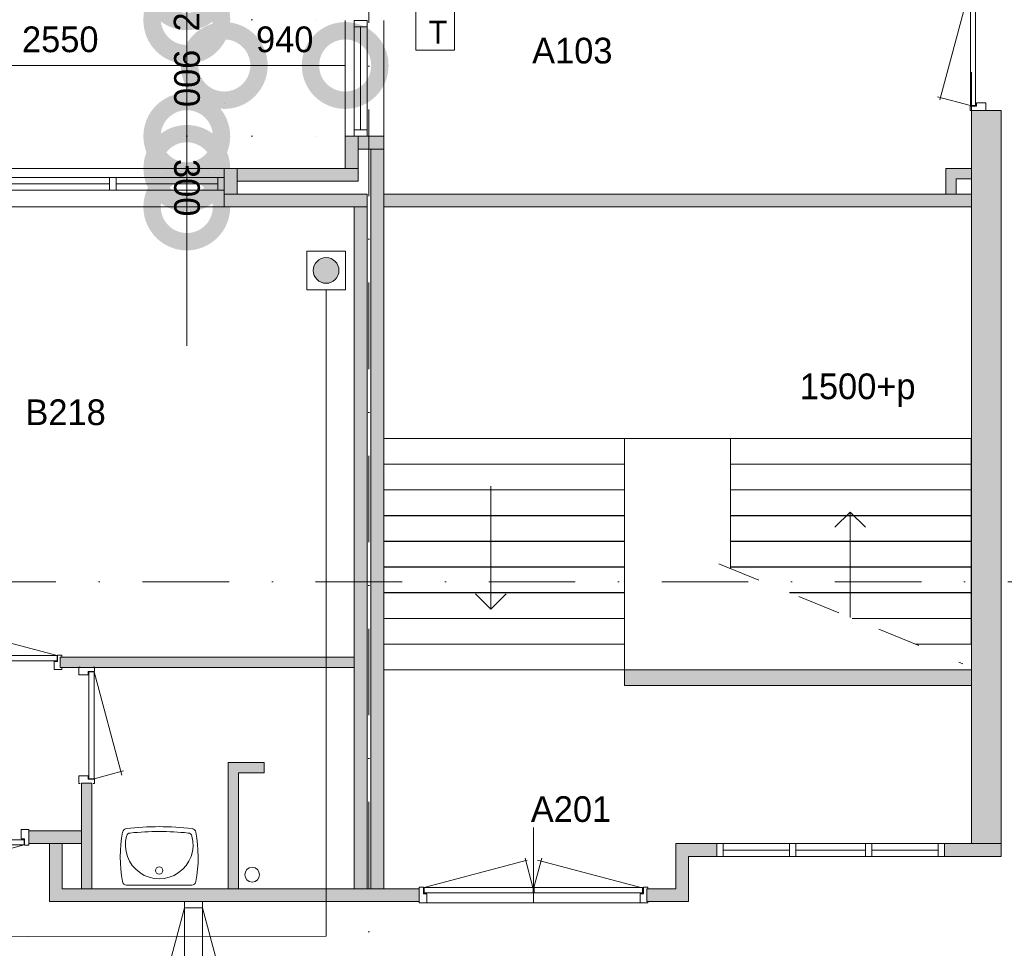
# Model space of a CAD drawing. Header units: millimetres. Extents: x 0 to 84100, y 0 to 59400.
# Tile 17 of 39: x 39954 to 47610, y 17827 to 25047. Entities that reach past the tile are written whole.
import ezdxf
from ezdxf.enums import TextEntityAlignment as Align
from ezdxf.xclip import XClip

# ---------------------------------------------------------------- set-up
doc = ezdxf.new("R2010")
doc.units = ezdxf.units.MM
doc.header["$PDMODE"] = 3
doc.header["$PDSIZE"] = 1
for name, pattern in [('DGN1', [504.6, 0, -504.6]), ('DGN2', [672.8, 336.4, -336.4]), ('DGN4', [1345.6, 672.8, -336.4, 0, -336.4])]:
    doc.linetypes.add(name, pattern=pattern)
for name, color, linetype in [('16', 7, 'Continuous'), ('17', 7, 'Continuous'), ('24', 7, 'Continuous'), ('29', 7, 'Continuous'), ('30', 7, 'Continuous'), ('31', 7, 'Continuous'), ('32', 7, 'Continuous'), ('33', 7, 'Continuous'), ('40', 7, 'Continuous'), ('48', 7, 'Continuous'), ('56', 7, 'Continuous'), ('58', 7, 'Continuous'), ('62', 7, 'Continuous'), ('TRAP', 7, 'Continuous')]:
    doc.layers.add(name, color=color, linetype=linetype)
doc.styles.add('dgn001', font='dgn001.shx')
doc.styles.add('dgn003', font='dgn003.shx')
doc.styles.get("Standard").update_dxf_attribs({"font": 'arial.ttf'})
doc.dimstyles.get("Standard").update_dxf_attribs({"dimtxt": 0.18, "dimasz": 0.18, "dimexe": 0.18, "dimexo": 0.0625, "dimgap": 0.09, "dimtad": 0, "dimtih": 1, "dimtoh": 1, "dimdec": 4, "dimzin": 0, "dimdsep": 46, "dimtxsty": 'Standard', "dimcen": 0.09, "dimadec": 0, "dimazin": 0, "dimtfac": 1, "dimtdec": 4, "dimtofl": 0, "dimtmove": 0, "dimatfit": 3, "dimfxl": 1, "dimtolj": 1, "dimtzin": 0, "dimarcsym": 0})

# ---------------------------------------------------------------- blocks, each defined once
blk = doc.blocks.new('EAD013')
at = {"layer": '29'}
h = blk.add_hatch(color=3, dxfattribs=at)
edge = h.paths.add_edge_path()
edge.add_arc((0, 0), 100, 0, 360)
at = {"layer": '29', "color": 3, "linetype": 'Continuous', "lineweight": 0}
blk.add_circle((0, 0), 100, dxfattribs=at)
blk = doc.blocks.new('AnonymousCell27')
at = {"layer": '29', "color": 1, "linetype": 'Continuous', "lineweight": 0, "flags": 128}
blk.add_lwpolyline([(240, 184), (240, -116), (-60, -116), (-60, 184), (240, 184)], dxfattribs=at)
at = {"color": 1, "linetype": 'Continuous', "lineweight": 0}
blk.add_blockref('EAD013', (90, 34), dxfattribs=at)
blk = doc.blocks.new('AnonymousCell105')
at = {"layer": 'TRAP', "color": 1, "linetype": 'Continuous', "lineweight": 0, "flags": 128}
blk.add_lwpolyline([(150, -139), (-150, -139), (-150, 161), (150, 161), (150, -139)], dxfattribs=at)
at = {"layer": 'TRAP', "color": 1, "linetype": 'DGN2', "lineweight": 0, "style": 'dgn001'}
blk.add_text('T', height=180, dxfattribs=at).set_placement((-52, -90.01))
blk = doc.blocks.new('830R1024')
at = {"layer": '33', "color": 1, "linetype": 'Continuous', "lineweight": 0}
for p, q in [((108, 868), (322.82, 66.28)), ((108, 38), (336.87, 99.32))]:
    blk.add_line(p, q, dxfattribs=at)
at = {"layer": '33', "color": 92, "linetype": 'Continuous', "lineweight": 13, "true_color": 0x00e100, "flags": 128}
for points in [[(100, 906), (111, 906), (111, 871), (61, 871), (61, 846), (-11, 846), (-11, 906), (0, 906)], [(100, 0), (111, 0), (111, 35), (61, 35), (61, 60), (-11, 60), (-11, 0), (0, 0)]]:
    blk.add_lwpolyline(points, dxfattribs=at)
at = {"layer": '33', "color": 2, "linetype": 'Continuous', "lineweight": 13, "true_color": 0xf0f000, "flags": 128}
blk.add_lwpolyline([(108, 868), (108, 38), (68, 38), (68, 868), (108, 868)], dxfattribs=at)
blk = doc.blocks.new('930L098')
at = {"layer": '33', "color": 1, "linetype": 'Continuous', "lineweight": 0}
for p, q in [((-968, 98), (-899.56, 353.44)), ((-38, 98), (-936.31, 338.7))]:
    blk.add_line(p, q, dxfattribs=at)
at = {"layer": '33', "color": 92, "linetype": 'Continuous', "lineweight": 13, "true_color": 0x00e100, "flags": 128}
for points in [[(-1006, 90), (-1006, 101), (-971, 101), (-971, 51), (-946, 51), (-946, -11), (-1006, -11), (-1006, 0)], [(0, 90), (0, 101), (-35, 101), (-35, 51), (-60, 51), (-60, -11), (0, -11), (0, 0)]]:
    blk.add_lwpolyline(points, dxfattribs=at)
at = {"layer": '33', "color": 2, "linetype": 'Continuous', "lineweight": 13, "true_color": 0xf0f000, "flags": 128}
blk.add_lwpolyline([(-968, 98), (-38, 98), (-38, 58), (-968, 58), (-968, 98)], dxfattribs=at)
blk = doc.blocks.new('WT018')
at = {"layer": '40', "color": 7, "linetype": 'Continuous', "lineweight": 0}
blk.add_line((253.2, 20), (-253.2, 20), dxfattribs=at)
blk.add_circle((0, 133.3), 28.1, dxfattribs=at)
for centre, radius, start, end in [((0, -1669.4), 2143.7, 83.14249, 96.85751), ((765.8, 236.5), 1068.4, 169.44861, 190.20169), ((-252, 426.2), 33, 96.85751, 169.65449), ((0, 332.1), 263.1, 164.86666, 15.13334), ((-222.2, 392.2), 33, 96.04176, 164.86666), ((0, -1706.8), 2143.7, 83.95824, 96.04176), ((222.2, 392.2), 33, 15.13334, 83.95824), ((252, 426.2), 33, 10.34551, 83.14249), ((-765.8, 236.5), 1068.4, 349.79831, 10.55139), ((-253.2, 53), 33, 190.00267, 270), ((253.2, 53), 33, 270, 349.99733)]:
    blk.add_arc(centre, radius, start, end, dxfattribs=at)
blk = doc.blocks.new('830R1026')
at = {"layer": '33', "color": 1, "linetype": 'Continuous', "lineweight": 0}
for p, q in [((38, -108), (99.32, -336.87)), ((868, -108), (66.28, -322.82))]:
    blk.add_line(p, q, dxfattribs=at)
at = {"layer": '33', "color": 92, "linetype": 'Continuous', "lineweight": 13, "true_color": 0x00e100, "flags": 128}
for points in [[(0, -100), (0, -111), (35, -111), (35, -61), (60, -61), (60, 11), (0, 11), (0, 0)], [(906, -100), (906, -111), (871, -111), (871, -61), (846, -61), (846, 11), (906, 11), (906, 0)]]:
    blk.add_lwpolyline(points, dxfattribs=at)
at = {"layer": '33', "color": 2, "linetype": 'Continuous', "lineweight": 13, "true_color": 0xf0f000, "flags": 128}
blk.add_lwpolyline([(868, -108), (38, -108), (38, -68), (868, -68), (868, -108)], dxfattribs=at)
blk = doc.blocks.new('_DotSmall')
at = {"color": 0, "linetype": 'ByBlock', "const_width": 0.5}
blk.add_lwpolyline([(-0.0625, 0, 1), (0.0625, 0, 1)], format="xyb", close=True, dxfattribs=at)
blk = doc.blocks.new('*D19349')
at = {"layer": '58', "color": 3, "linetype": 'Continuous', "lineweight": 0, "transparency": 16777216}
blk.add_line((36724.8, 16707.8), (37664.8, 16707.8), dxfattribs=at)
at = {"layer": 'Defpoints', "color": 0, "linetype": 'Continuous', "transparency": 16777216}
for p in [(37664.8, 16707.8), (36724.8, 15907.8), (37664.8, 15907.8)]:
    blk.add_point(p, dxfattribs=at)
at = {"layer": '58', "color": 3, "linetype": 'Continuous', "lineweight": 0, "transparency": 16777216, "xscale": 1080, "yscale": 1080, "zscale": 1080, "rotation": 180}
blk.add_blockref('_DotSmall', (36724.8, 16707.8), dxfattribs=at)
at = {"layer": '58', "color": 3, "linetype": 'Continuous', "lineweight": 0, "transparency": 16777216, "xscale": 1080, "yscale": 1080, "zscale": 1080}
blk.add_blockref('_DotSmall', (37664.8, 16707.8), dxfattribs=at)
at = {"layer": '58', "color": 3, "linetype": 'Continuous', "lineweight": 0, "transparency": 16777216, "insert": (37194.8, 16909.9), "char_height": 200, "attachment_point": 5, "style": 'dgn003'}
blk.add_mtext('\\A1;940', dxfattribs=at)
blk = doc.blocks.new('*D19350')
at = {"layer": '58', "color": 3, "linetype": 'Continuous', "lineweight": 0, "transparency": 16777216}
blk.add_line((34174.8, 16707.8), (36724.8, 16707.8), dxfattribs=at)
at = {"layer": 'Defpoints', "color": 0, "linetype": 'Continuous', "transparency": 16777216}
for p in [(36724.8, 16707.8), (34174.8, 15907.8), (36724.8, 15907.8)]:
    blk.add_point(p, dxfattribs=at)
at = {"layer": '58', "color": 3, "linetype": 'Continuous', "lineweight": 0, "transparency": 16777216, "xscale": 1080, "yscale": 1080, "zscale": 1080, "rotation": 180}
blk.add_blockref('_DotSmall', (34174.8, 16707.8), dxfattribs=at)
at = {"layer": '58', "color": 3, "linetype": 'Continuous', "lineweight": 0, "transparency": 16777216, "xscale": 1080, "yscale": 1080, "zscale": 1080}
blk.add_blockref('_DotSmall', (36724.8, 16707.8), dxfattribs=at)
at = {"layer": '58', "color": 3, "linetype": 'Continuous', "lineweight": 0, "transparency": 16777216, "insert": (35449.8, 16909.9), "char_height": 200, "attachment_point": 5, "style": 'dgn003'}
blk.add_mtext('\\A1;2550', dxfattribs=at)
blk = doc.blocks.new('*D19411')
at = {"layer": '58', "color": 3, "linetype": 'Continuous', "lineweight": 0, "transparency": 16777216}
for p, q in [((43187.1, 16357.8), (43187.1, 13906.1)), ((43187.1, 10657.8), (43187.1, 13109.5))]:
    blk.add_line(p, q, dxfattribs=at)
at = {"layer": 'Defpoints', "color": 0, "linetype": 'Continuous', "transparency": 16777216}
for p in [(42497.9, 16357.8), (43187.1, 16357.8), (42497.9, 10657.8)]:
    blk.add_point(p, dxfattribs=at)
at = {"layer": '58', "color": 3, "linetype": 'Continuous', "lineweight": 0, "transparency": 16777216, "xscale": 1080, "yscale": 1080, "zscale": 1080}
for p, rotation in [((43187.1, 16357.8), 90), ((43187.1, 10657.8), 270)]:
    blk.add_blockref('_DotSmall', p, dxfattribs=dict(at, rotation=rotation))
at = {"layer": '58', "color": 3, "linetype": 'Continuous', "lineweight": 0, "transparency": 16777216, "insert": (43187.1, 13507.8), "char_height": 200, "attachment_point": 5, "rotation": 270, "style": 'dgn003'}
blk.add_mtext('\\A1;5700', dxfattribs=at)
blk = doc.blocks.new('*D19431')
at = {"layer": '58', "color": 3, "linetype": 'Continuous', "lineweight": 0, "transparency": 16777216}
for p, q in [((36433.44, 15907.77), (36433.44, 16987.77)), ((36433.44, 15607.77), (36433.44, 15907.77)), ((36433.44, 15607.77), (36433.44, 14527.77))]:
    blk.add_line(p, q, dxfattribs=at)
at = {"layer": 'Defpoints', "color": 0, "linetype": 'Continuous', "transparency": 16777216}
for p in [(36433.44, 15907.77), (36724.76, 15907.77), (36724.76, 15607.77)]:
    blk.add_point(p, dxfattribs=at)
at = {"layer": '58', "color": 3, "linetype": 'Continuous', "lineweight": 0, "transparency": 16777216, "xscale": 1080, "yscale": 1080, "zscale": 1080}
for p, rotation in [((36433.44, 15907.77), 270), ((36433.44, 15607.77), 90)]:
    blk.add_blockref('_DotSmall', p, dxfattribs=dict(at, rotation=rotation))
at = {"layer": '58', "color": 3, "linetype": 'Continuous', "lineweight": 0, "transparency": 16777216, "insert": (36433.44, 15757.77), "char_height": 200, "attachment_point": 5, "rotation": 270, "style": 'dgn003'}
blk.add_mtext('\\A1;300', dxfattribs=at)
blk = doc.blocks.new('*D19432')
at = {"layer": '58', "color": 3, "linetype": 'Continuous', "lineweight": 0, "transparency": 16777216}
for p, q in [((36433.4, 17057.8), (36433.4, 16928.4)), ((36433.4, 16157.8), (36433.4, 16287.2))]:
    blk.add_line(p, q, dxfattribs=at)
at = {"layer": 'Defpoints', "color": 0, "linetype": 'Continuous', "transparency": 16777216}
for p in [(36433.4, 17057.8), (37664.8, 17057.8), (37664.8, 16157.8)]:
    blk.add_point(p, dxfattribs=at)
at = {"layer": '58', "color": 3, "linetype": 'Continuous', "lineweight": 0, "transparency": 16777216, "xscale": 1080, "yscale": 1080, "zscale": 1080}
for p, rotation in [((36433.4, 17057.8), 90), ((36433.4, 16157.8), 270)]:
    blk.add_blockref('_DotSmall', p, dxfattribs=dict(at, rotation=rotation))
at = {"layer": '58', "color": 3, "linetype": 'Continuous', "lineweight": 0, "transparency": 16777216, "insert": (36433.4, 16607.8), "char_height": 200, "attachment_point": 5, "rotation": 270, "style": 'dgn003'}
blk.add_mtext('\\A1;900', dxfattribs=at)
blk = doc.blocks.new('*D19433')
at = {"layer": '58', "color": 3, "linetype": 'Continuous', "lineweight": 0, "transparency": 16777216}
for p, q in [((36433.4, 18617.8), (36433.4, 18358.3)), ((36433.4, 17319.9), (36433.4, 17579.4))]:
    blk.add_line(p, q, dxfattribs=at)
at = {"layer": 'Defpoints', "color": 0, "linetype": 'Continuous', "transparency": 16777216}
for p in [(36433.4, 18617.8), (37064.8, 18617.8), (37064.8, 17319.9)]:
    blk.add_point(p, dxfattribs=at)
at = {"layer": '58', "color": 3, "linetype": 'Continuous', "lineweight": 0, "transparency": 16777216, "xscale": 1080, "yscale": 1080, "zscale": 1080}
for p, rotation in [((36433.4, 18617.8), 90), ((36433.4, 17319.9), 270)]:
    blk.add_blockref('_DotSmall', p, dxfattribs=dict(at, rotation=rotation))
at = {"layer": '58', "color": 3, "linetype": 'Continuous', "lineweight": 0, "transparency": 16777216, "insert": (36433.4, 17968.8), "char_height": 200, "attachment_point": 5, "rotation": 270, "style": 'dgn003'}
blk.add_mtext('\\A1;1298', dxfattribs=at)
blk = doc.blocks.new('*D19434')
at = {"layer": '58', "color": 3, "linetype": 'Continuous', "lineweight": 0, "transparency": 16777216}
for p, q in [((36433.44, 17319.93), (36433.44, 18399.93)), ((36433.44, 17319.93), (36433.44, 17069.93)), ((36433.44, 17069.93), (36433.44, 15989.93))]:
    blk.add_line(p, q, dxfattribs=at)
at = {"layer": 'Defpoints', "color": 0, "linetype": 'Continuous', "transparency": 16777216}
for p in [(37664.76, 17319.93), (36433.44, 17069.93), (37664.76, 17069.93)]:
    blk.add_point(p, dxfattribs=at)
at = {"layer": '58', "color": 3, "linetype": 'Continuous', "lineweight": 0, "transparency": 16777216, "xscale": 1080, "yscale": 1080, "zscale": 1080}
for p, rotation in [((36433.44, 17319.93), 270), ((36433.44, 17069.93), 90)]:
    blk.add_blockref('_DotSmall', p, dxfattribs=dict(at, rotation=rotation))
at = {"layer": '58', "color": 3, "linetype": 'Continuous', "lineweight": 0, "transparency": 16777216, "insert": (36433.44, 17194.93), "char_height": 200, "attachment_point": 5, "rotation": 90, "style": 'dgn003'}
blk.add_mtext('\\A1;250', dxfattribs=at)
blk = doc.blocks.new('50E03_329_B02 - Default')
at = {"layer": '17'}
blk.add_hatch(color=9, dxfattribs=at).paths.add_polyline_path([(42414.76, 15707.77), (42334.76, 15707.77), (42334.76, 15907.77), (42534.76, 15907.77), (42534.76, 15827.77), (42414.76, 15827.77)])
at = {"layer": '62'}
for color, points in [(7, [(42764.76, 10657.77), (42534.76, 10657.77), (42534.76, 16357.77), (42764.76, 16357.77)]), (7, [(37764.76, 15907.77), (37664.76, 15907.77), (37664.76, 16157.77), (37764.76, 16157.77)]), (7, [(37764.76, 16057.77), (37964.76, 16057.77), (37964.76, 16157.77), (37764.76, 16157.77)]), (7, [(37964.76, 10307.77), (37864.76, 10307.77), (37864.76, 16057.77), (37964.76, 16057.77)]), (7, [(36724.76, 15907.77), (36824.76, 15907.77), (36824.76, 15707.77), (36724.76, 15707.77)]), (7, [(36824.76, 15907.77), (37764.76, 15907.77), (37764.76, 15807.77), (36824.76, 15807.77)]), (9, [(36724.76, 15707.77), (37834.76, 15707.77), (37834.76, 15607.77), (36724.76, 15607.77)]), (9, [(42534.76, 15707.77), (37964.76, 15707.77), (37964.76, 15607.77), (42534.76, 15607.77)]), (9, [(37834.76, 10307.77), (37734.76, 10307.77), (37734.76, 15607.77), (37834.76, 15607.77)]), (9, [(37734.76, 12027.77), (35449.76, 12027.77), (35449.76, 12107.77), (37734.76, 12107.77)]), (9, [(39836.47, 12009.37), (42534.22, 12009.37), (42534.22, 11888.21), (39836.47, 11888.21)]), (9, [(37034.76, 11207.77), (37034.76, 11287.77), (36754.76, 11287.77), (36754.76, 10307.77), (36834.76, 10307.77), (36834.76, 11207.77)]), (9, [(35694.76, 11127.77), (35614.76, 11127.77), (35614.76, 10307.77), (35694.76, 10307.77)]), (7, [(35614.76, 10757.77), (35204.76, 10757.77), (35204.76, 10657.77), (35614.76, 10657.77)]), (7, [(35364.76, 10657.77), (35464.76, 10657.77), (35464.76, 10307.77), (38239.76, 10307.77), (38239.76, 10207.77), (35364.76, 10207.77)]), (7, [(40009.48, 10307.77), (40234.76, 10307.77), (40234.76, 10657.77), (40554.76, 10657.77), (40554.76, 10557.77), (40334.76, 10557.77), (40334.76, 10207.77), (40009.48, 10207.77)]), (7, [(42324.76, 10657.77), (42764.76, 10657.77), (42764.76, 10557.77), (42324.76, 10557.77)])]:
    blk.add_hatch(color=color, dxfattribs=at).paths.add_polyline_path(points)
at = {"layer": '16', "color": 92, "linetype": 'Continuous', "lineweight": 0, "true_color": 0x00e100, "flags": 128}
for points in [[(37964.76, 15607.77), (37964.76, 16157.77), (37664.76, 16157.77), (37664.76, 15907.77), (36724.76, 15907.77), (36724.76, 15607.77), (37734.76, 15607.77)], [(37864.76, 16057.77), (37764.76, 16057.77), (37764.76, 15807.77), (36824.76, 15807.77), (36824.76, 15707.77), (37834.76, 15707.77)], [(35449.76, 12027.77), (37734.76, 12027.77), (37734.76, 12107.77), (35449.76, 12107.77), (35449.76, 12027.77)], [(36834.76, 10307.77), (36834.76, 11207.77), (37034.76, 11207.77), (37034.76, 11287.77), (36754.76, 11287.77), (36754.76, 10307.77), (36834.76, 10307.77)], [(35694.76, 10307.77), (35614.76, 10307.77), (35614.76, 11127.77), (35694.76, 11127.77), (35694.76, 10307.77)], [(35614.76, 10657.77), (35204.76, 10657.77), (35204.76, 10757.77), (35614.76, 10757.77), (35614.76, 10657.77)], [(38239.76, 10207.77), (35364.76, 10207.77), (35364.76, 10657.77), (35464.76, 10657.77), (35464.76, 10307.77), (38239.76, 10307.77), (38239.76, 10207.77)]]:
    blk.add_lwpolyline(points, dxfattribs=at)
at = {"layer": '17', "color": 92, "linetype": 'Continuous', "lineweight": 0, "true_color": 0x00e100}
for p, q in [((42534.76, 16357.77), (42534.76, 16654.88)), ((37544.76, 12107.77), (37734.76, 12107.77))]:
    blk.add_line(p, q, dxfattribs=at)
at = {"layer": '17', "color": 92, "linetype": 'Continuous', "lineweight": 0, "true_color": 0x00e100, "flags": 128}
for points in [[(42764.76, 10657.77), (42534.76, 10657.77), (42534.76, 16357.77), (42764.76, 16357.77), (42764.76, 10657.77)], [(37864.76, 10307.77), (37964.76, 10307.77), (37964.76, 16057.77), (37864.76, 16057.77), (37864.76, 10307.77)], [(42534.76, 15907.77), (42334.76, 15907.77), (42334.76, 15707.77), (42414.76, 15707.77), (42414.76, 15827.77), (42534.76, 15827.77), (42534.76, 15907.77)], [(42534.76, 15707.77), (37964.76, 15707.77), (37964.76, 15607.77), (42534.76, 15607.77), (42534.76, 15707.77)], [(37817.52, 15607.77), (37834.76, 15607.77), (37834.76, 10307.77), (37734.76, 10307.77), (37734.76, 15607.77)], [(40234.76, 10657.77), (40554.76, 10657.77), (40554.76, 10557.77), (40334.76, 10557.77), (40334.76, 10207.77), (40009.48, 10207.77), (40009.48, 10307.77), (40234.76, 10307.77), (40234.76, 10657.77)], [(42764.76, 10657.77), (42324.76, 10657.77), (42324.76, 10557.77), (42764.76, 10557.77), (42764.76, 10657.77)]]:
    blk.add_lwpolyline(points, dxfattribs=at)
at = {"layer": '17', "color": 9, "linetype": 'Continuous', "lineweight": 0, "flags": 128}
blk.add_lwpolyline([(42414.76, 15707.77), (42334.76, 15707.77), (42334.76, 15907.77), (42534.76, 15907.77), (42534.76, 15827.77), (42414.76, 15827.77), (42414.76, 15707.77)], dxfattribs=at)
at = {"layer": '24', "color": 7, "linetype": 'Continuous', "lineweight": 0}
for p, q in [((37964.76, 13807.77), (42531.47, 13807.77)), ((38797.33, 13436.4), (38797.33, 12482.09)), ((41591.15, 13235.69), (41472.52, 13117.14)), ((41591.15, 13235.69), (41709.78, 13117.14)), ((41591.15, 12416.15), (41591.15, 13235.69)), ((38797.33, 12482.09), (38678.7, 12600.64)), ((38797.33, 12482.09), (38915.96, 12600.64)), ((37964.76, 12009.37), (42531.47, 12009.37))]:
    blk.add_line(p, q, dxfattribs=at)
at = {"layer": '24', "color": 92, "linetype": 'DGN2', "lineweight": 0, "true_color": 0x00e100}
blk.add_line((40569.51, 12834.35), (42468.58, 12056.98), dxfattribs=at)
at = {"layer": '24', "color": 7, "linetype": 'Continuous', "lineweight": 0, "flags": 128}
for points in [[(37964.76, 13807.77), (39836.47, 13807.77), (39836.47, 13609.37), (37964.76, 13609.37), (37964.76, 13807.77)], [(40659.76, 13807.77), (42531.47, 13807.77), (42531.47, 13609.37), (40659.76, 13609.37), (40659.76, 13807.77)], [(37964.76, 13607.77), (39836.47, 13607.77), (39836.47, 13409.37), (37964.76, 13409.37), (37964.76, 13607.77)], [(40659.76, 13607.77), (42531.47, 13607.77), (42531.47, 13409.37), (40659.76, 13409.37), (40659.76, 13607.77)], [(37964.76, 13407.77), (39836.47, 13407.77), (39836.47, 13209.37), (37964.76, 13209.37), (37964.76, 13407.77)], [(40659.76, 13407.77), (42531.47, 13407.77), (42531.47, 13209.37), (40659.76, 13209.37), (40659.76, 13407.77)], [(37964.76, 13207.77), (39836.47, 13207.77), (39836.47, 13009.37), (37964.76, 13009.37), (37964.76, 13207.77)], [(40659.76, 13207.77), (42531.47, 13207.77), (42531.47, 13009.37), (40659.76, 13009.37), (40659.76, 13207.77)], [(37964.76, 13007.77), (39836.47, 13007.77), (39836.47, 12809.37), (37964.76, 12809.37), (37964.76, 13007.77)], [(40659.76, 13007.77), (42531.47, 13007.77), (42531.47, 12809.37), (40659.76, 12809.37), (40659.76, 13007.77)], [(37964.76, 12807.77), (39836.47, 12807.77), (39836.47, 12609.37), (37964.76, 12609.37), (37964.76, 12807.77)], [(40659.76, 12797.41), (40659.76, 12807.77), (42531.47, 12807.77), (42531.47, 12609.37), (41119.12, 12609.37)], [(37964.76, 12607.77), (39836.47, 12607.77), (39836.47, 12409.37), (37964.76, 12409.37), (37964.76, 12607.77)], [(41123.03, 12607.77), (42531.47, 12607.77), (42531.47, 12409.37), (41607.71, 12409.37)], [(37964.76, 12407.77), (39836.47, 12407.77), (39836.47, 12209.37), (37964.76, 12209.37), (37964.76, 12407.77)], [(41611.62, 12407.77), (42531.47, 12407.77), (42531.47, 12209.37), (42096.3, 12209.37)], [(37964.76, 12207.77), (39836.47, 12207.77), (39836.47, 12009.37), (37964.76, 12009.37), (37964.76, 12207.77)]]:
    blk.add_lwpolyline(points, dxfattribs=at)
at = {"layer": '30', "color": 3, "linetype": 'Continuous', "lineweight": 0}
for p, q in [((37664.76, 17057.77), (37664.76, 16157.77)), ((37964.76, 17057.77), (37964.76, 16157.77)), ((36724.76, 15907.77), (34174.76, 15907.77)), ((36724.76, 15607.77), (34174.76, 15607.77))]:
    blk.add_line(p, q, dxfattribs=at)
at = {"layer": '31', "color": 3, "linetype": 'Continuous', "lineweight": 0}
for p, q in [((36414.76, 8607.77), (36414.76, 10207.77)), ((36554.76, 8607.77), (36554.76, 10207.77))]:
    blk.add_line(p, q, dxfattribs=at)
at = {"layer": '32', "color": 3, "linetype": 'Continuous', "lineweight": 0}
for p, q in [((37734.76, 17007.77), (37734.76, 16157.77)), ((37834.76, 17007.77), (37734.76, 17007.77)), ((37784.76, 17007.77), (37784.76, 16207.77)), ((37834.76, 16157.77), (37834.76, 17007.77)), ((36674.76, 15837.77), (34174.76, 15837.77)), ((35833.09, 15787.77), (35066.42, 15787.77)), ((36674.76, 15787.77), (35883.09, 15787.77)), ((36674.76, 15737.77), (36674.76, 15837.77)), ((34224.76, 15737.77), (36674.76, 15737.77)), ((40554.76, 10657.77), (42274.76, 10657.77)), ((42274.76, 10657.77), (42274.76, 10557.77)), ((41119.76, 10607.77), (40604.76, 10607.77)), ((41709.76, 10607.77), (41169.76, 10607.77)), ((42274.76, 10607.77), (41759.76, 10607.77)), ((42274.76, 10557.77), (40554.76, 10557.77))]:
    blk.add_line(p, q, dxfattribs=at)
at = {"layer": '32', "color": 3, "linetype": 'Continuous', "lineweight": 0, "flags": 128}
for points in [[(37734.76, 17057.77), (37734.76, 17007.77), (37834.76, 17007.77), (37834.76, 17057.77), (37734.76, 17057.77)], [(37734.76, 16207.77), (37734.76, 16157.77), (37834.76, 16157.77), (37834.76, 16207.77), (37734.76, 16207.77)], [(35883.09, 15837.77), (35833.09, 15837.77), (35833.09, 15737.77), (35883.09, 15737.77), (35883.09, 15837.77)], [(36724.76, 15837.77), (36674.76, 15837.77), (36674.76, 15737.77), (36724.76, 15737.77), (36724.76, 15837.77)], [(40604.76, 10557.77), (40554.76, 10557.77), (40554.76, 10657.77), (40604.76, 10657.77), (40604.76, 10557.77)], [(41169.76, 10557.77), (41119.76, 10557.77), (41119.76, 10657.77), (41169.76, 10657.77), (41169.76, 10557.77)], [(41759.76, 10557.77), (41709.76, 10557.77), (41709.76, 10657.77), (41759.76, 10657.77), (41759.76, 10557.77)], [(42324.76, 10557.77), (42274.76, 10557.77), (42274.76, 10657.77), (42324.76, 10657.77), (42324.76, 10557.77)], [(36415.76, 10157.77), (36415.76, 10207.77), (36554.76, 10207.77), (36554.76, 10157.77), (36415.76, 10157.77)]]:
    blk.add_lwpolyline(points, dxfattribs=at)
at = {"layer": '33', "color": 1, "linetype": 'Continuous', "lineweight": 0}
for p, q in [((42526.76, 17330.47), (42288.65, 16441.86)), ((42526.76, 16395.77), (42270.32, 16464.48)), ((38277.76, 10315.77), (39079.48, 10530.59)), ((39124.82, 10315.77), (39063.5, 10544.64)), ((39132.69, 10315.77), (39194.01, 10544.64)), ((39962.69, 10315.77), (39160.97, 10530.59)), ((36415.76, 10157.77), (36162.83, 9213.83)), ((36554.76, 10157.77), (36807.69, 9213.83))]:
    blk.add_line(p, q, dxfattribs=at)
at = {"layer": '33', "color": 2, "linetype": 'Continuous', "lineweight": 13, "true_color": 0xf0f000, "flags": 128}
for points in [[(42526.76, 17330.47), (42526.76, 16395.77), (42566.76, 16395.77), (42566.76, 17330.47), (42526.76, 17330.47)], [(38277.76, 10315.77), (39126.01, 10315.77), (39126.01, 10275.77), (38277.76, 10275.77), (38277.76, 10315.77)], [(39977.09, 10315.77), (39133.12, 10315.77), (39133.12, 10275.77), (39977.09, 10275.77), (39977.09, 10315.77)]]:
    blk.add_lwpolyline(points, dxfattribs=at)
at = {"layer": '33', "color": 92, "linetype": 'Continuous', "lineweight": 13, "true_color": 0x00e100, "flags": 128}
for points in [[(42534.76, 16357.77), (42523.76, 16357.77), (42523.76, 16392.77), (42573.76, 16392.77), (42573.76, 16417.77), (42645.76, 16417.77), (42645.76, 16357.77), (42634.76, 16357.77)], [(38239.76, 10307.77), (38239.76, 10318.77), (38274.76, 10318.77), (38274.76, 10268.77), (38299.76, 10268.77), (38299.76, 10196.77), (38239.76, 10196.77), (38239.76, 10207.77)], [(40018.5, 10307.77), (40018.5, 10318.77), (39983.5, 10318.77), (39983.5, 10268.77), (39958.5, 10268.77), (39958.5, 10196.77), (40018.5, 10196.77), (40018.5, 10207.77)]]:
    blk.add_lwpolyline(points, dxfattribs=at)
at = {"layer": '40', "color": 3, "linetype": 'Continuous', "lineweight": 0}
blk.add_circle((36941.52, 10416.37), 57.46, dxfattribs=at)
at = {"layer": '56', "color": 3, "linetype": 'DGN4', "lineweight": 0}
for p, q in [((37849.76, 50407.77), (37849.76, 1494.98)), ((51564.76, 12692.77), (-3435.24, 12692.77))]:
    blk.add_line(p, q, dxfattribs=at)
at = {"layer": '58', "color": 3, "linetype": 'DGN1', "lineweight": 0}
for p, q in [((36433.44, 17057.77), (37664.76, 17069.93)), ((36724.76, 15907.77), (36724.76, 16707.77)), ((36433.44, 16157.77), (37664.76, 16157.77))]:
    blk.add_line(p, q, dxfattribs=at)
blk.add_point((36452.95, 17047.33), dxfattribs=at)
at = {"layer": '62', "color": 7, "linetype": 'Continuous', "lineweight": 0}
for p, q in [((39129.13, 10196.77), (39129.13, 10783.04)), ((38299.76, 10196.77), (39958.5, 10196.77))]:
    blk.add_line(p, q, dxfattribs=at)
at = {"layer": '62', "color": 9, "linetype": 'Continuous', "lineweight": 0}
for p, q in [((40554.76, 10557.77), (40554.76, 10657.77)), ((42324.76, 10557.77), (42324.76, 10657.77))]:
    blk.add_line(p, q, dxfattribs=at)
at = {"layer": '62', "color": 7, "linetype": 'Continuous', "lineweight": 0, "flags": 128}
for points in [[(42764.76, 10657.77), (42534.76, 10657.77), (42534.76, 16357.77), (42764.76, 16357.77), (42764.76, 10657.77)], [(37764.76, 15907.77), (37664.76, 15907.77), (37664.76, 16157.77), (37764.76, 16157.77), (37764.76, 15907.77)], [(37764.76, 16057.77), (37964.76, 16057.77), (37964.76, 16157.77), (37764.76, 16157.77), (37764.76, 16057.77)], [(37964.76, 10307.77), (37864.76, 10307.77), (37864.76, 16057.77), (37964.76, 16057.77), (37964.76, 10307.77)], [(36724.76, 15907.77), (36824.76, 15907.77), (36824.76, 15707.77), (36724.76, 15707.77), (36724.76, 15907.77)], [(36824.76, 15907.77), (37764.76, 15907.77), (37764.76, 15807.77), (36824.76, 15807.77), (36824.76, 15907.77)], [(39836.47, 12009.37), (42534.22, 12009.37), (42534.22, 11888.21), (39836.47, 11888.21), (39836.47, 12009.37)], [(35614.76, 10757.77), (35204.76, 10757.77), (35204.76, 10657.77), (35614.76, 10657.77), (35614.76, 10757.77)], [(35364.76, 10657.77), (35464.76, 10657.77), (35464.76, 10307.77), (38239.76, 10307.77), (38239.76, 10207.77), (35364.76, 10207.77), (35364.76, 10657.77)], [(40009.48, 10307.77), (40234.76, 10307.77), (40234.76, 10657.77), (40554.76, 10657.77), (40554.76, 10557.77), (40334.76, 10557.77), (40334.76, 10207.77), (40009.48, 10207.77), (40009.48, 10307.77)], [(42324.76, 10657.77), (42764.76, 10657.77), (42764.76, 10557.77), (42324.76, 10557.77), (42324.76, 10657.77)]]:
    blk.add_lwpolyline(points, dxfattribs=at)
at = {"layer": '62', "color": 9, "linetype": 'Continuous', "lineweight": 0, "flags": 128}
for points in [[(36724.76, 15707.77), (37834.76, 15707.77), (37834.76, 15607.77), (36724.76, 15607.77), (36724.76, 15707.77)], [(42534.76, 15707.77), (37964.76, 15707.77), (37964.76, 15607.77), (42534.76, 15607.77), (42534.76, 15707.77)], [(37834.76, 10307.77), (37734.76, 10307.77), (37734.76, 15607.77), (37834.76, 15607.77), (37834.76, 10307.77)], [(37734.76, 12027.77), (35449.76, 12027.77), (35449.76, 12107.77), (37734.76, 12107.77), (37734.76, 12027.77)], [(39836.47, 12009.37), (42534.22, 12009.37), (42534.22, 11888.21), (39836.47, 11888.21), (39836.47, 12009.37)], [(37034.76, 11207.77), (37034.76, 11287.77), (36754.76, 11287.77), (36754.76, 10307.77), (36834.76, 10307.77), (36834.76, 11207.77), (37034.76, 11207.77)], [(35694.76, 11127.77), (35614.76, 11127.77), (35614.76, 10307.77), (35694.76, 10307.77), (35694.76, 11127.77)]]:
    blk.add_lwpolyline(points, dxfattribs=at)
at = {"color": 7, "linetype": 'Continuous', "lineweight": 0}
for name, p in [('930L098', (35462.99, 12021.8)), ('830R1024', (35604.58, 11124.69)), ('830R1026', (34300.05, 10755.87)), ('WT018', (36218.9, 10315.63))]:
    blk.add_blockref(name, p, dxfattribs=at)
at = {"layer": '48', "color": 7, "linetype": 'Continuous', "lineweight": 0, "style": 'dgn003'}
for s, p in [('A103', (39430.77, 16823.48)), ('1500+p', (41649.61, 14213.51)), ('B218', (35491.1, 14011.98)), ('A201', (39420.61, 10926.57))]:
    blk.add_text(s, height=200, dxfattribs=at).set_placement(p, align=Align.MIDDLE_CENTER)
at = {"layer": '58', "color": 3, "linetype": 'Continuous', "lineweight": 0}
for base, p1, p2, angle, picture, middle, turn in [((36433.44, 18617.77), (37064.76, 17319.93), (37064.76, 18617.77), 270, '*D19433', (36433.44, 17968.85), 270), ((36433.44, 17069.93), (37664.76, 17319.93), (37664.76, 17069.93), 90, '*D19434', (36433.44, 17194.93), 90), ((36433.44, 17057.77), (37664.76, 16157.77), (37664.76, 17057.77), 270, '*D19432', (36433.44, 16607.77), 270), ((36433.44, 15907.77), (36724.76, 15607.77), (36724.76, 15907.77), 270, '*D19431', (36433.44, 15757.77), 270), ((43187.07, 16357.77), (42497.92, 10657.77), (42497.92, 16357.77), 270, '*D19411', (43187.07, 13507.77), 270)]:
    dim = blk.add_linear_dim(base=base, p1=p1, p2=p2, angle=angle, dimstyle='Standard', override={"dimscale": 1, "dimtxt": 200, "dimasz": 1080, "dimexe": 0, "dimexo": 0, "dimgap": 100, "dimtad": 1, "dimjust": 0, "dimtih": 0, "dimtoh": 0, "dimdec": 0, "dimlfac": 1, "dimzin": 11, "dimdsep": 46, "dimlunit": 2, "dimpost": '<>', "dimtxsty": 'dgn003', "dimblk1": 'DotSmall', "dimblk2": 'DotSmall', "dimsah": 1, "dimcen": 0, "dimse1": 1, "dimse2": 1, "dimclrd": 3, "dimclre": 3, "dimclrt": 3, "dimtol": 0, "dimtix": 1, "dimtofl": 1, "dimatfit": 3, "dimfrac": 1, "dimtolj": 1, "dimlwd": 0, "dimlwe": 0}, dxfattribs=at)
    dim.commit()
    dim.dimension.update_dxf_attribs({"geometry": picture, "text_midpoint": middle, "text_rotation": turn})
for base, p1, p2, picture, middle in [((36724.76, 16707.77), (34174.76, 15907.77), (36724.76, 15907.77), '*D19350', (35449.76, 16909.88)), ((37664.76, 16707.77), (36724.76, 15907.77), (37664.76, 15907.77), '*D19349', (37194.76, 16909.88))]:
    dim = blk.add_linear_dim(base=base, p1=p1, p2=p2, dimstyle='Standard', override={"dimscale": 1, "dimtxt": 200, "dimasz": 1080, "dimexe": 0, "dimexo": 0, "dimgap": 100, "dimtad": 1, "dimjust": 0, "dimtih": 0, "dimtoh": 0, "dimdec": 0, "dimlfac": 1, "dimzin": 11, "dimdsep": 46, "dimlunit": 2, "dimpost": '<>', "dimtxsty": 'dgn003', "dimblk1": 'DotSmall', "dimblk2": 'DotSmall', "dimsah": 1, "dimcen": 0, "dimse1": 1, "dimse2": 1, "dimclrd": 3, "dimclre": 3, "dimclrt": 3, "dimtol": 0, "dimtix": 1, "dimtofl": 1, "dimatfit": 3, "dimfrac": 1, "dimtolj": 1, "dimlwd": 0, "dimlwe": 0}, dxfattribs=at)
    dim.commit()
    dim.dimension.update_dxf_attribs({"geometry": picture, "text_midpoint": middle})

msp = doc.modelspace()

# ---------------------------------------------------------------- linework, layer by layer
at = {"layer": '29', "color": 1, "linetype": 'Continuous', "lineweight": 0, "flags": 128}
msp.add_lwpolyline([(42336.67, 22947.2), (42338.21, 17920.4), (35357.51, 17914), (35357.51, 16993.34)], dxfattribs=at)

# ---------------------------------------------------------------- block references
ref = msp.add_blockref('50E03_329_B02 - Default', (4820.03, 7983.03))
XClip(ref).set_block_clipping_path([(-3447.2, 1205.47), (51798.68, 50007.99)])
at = {"color": 1, "linetype": 'Continuous', "lineweight": 0}
for name, p in [('AnonymousCell105', (43184.79, 24949.8)), ('AnonymousCell27', (42246.67, 23063.2))]:
    msp.add_blockref(name, p, dxfattribs=at)

doc.saveas('drawing.dxf')
